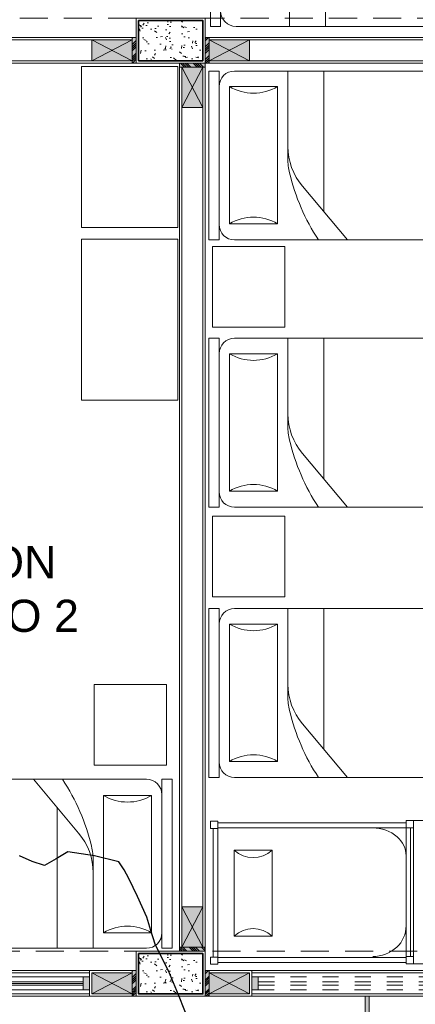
# Model space of a CAD drawing. Header units: millimetres. Extents: x -8931983 to 9630244, y 4 to 18563053.
# Tile 243 of 256: x 349148.36 to 349150.82, y 9281992.64 to 9281998.77. Entities that reach past the tile are written whole.
import ezdxf

# ---------------------------------------------------------------- set-up
doc = ezdxf.new("R2010")
doc.units = ezdxf.units.MM
for name, pattern in [('01 nivel$0$HIDDEN2', [0.1875, 0.125, -0.0625]), ('CONTINUA', [0]), ('DASHED2', [0.375, 0.25, -0.125])]:
    doc.linetypes.add(name, pattern=pattern)
for name, color, linetype, lineweight in [('.', 7, 'Continuous', 0), ('0_PROYECCIONES 1', 1, 'DASHED2', 0), ('0_VANOS', 30, 'Continuous', 9), ('COLUMNAS', 3, 'Continuous', 35), ('COLUMNETAS TOP', 253, 'Continuous', 0), ('JUNTAS DE DILATACIÓN', 160, 'CONTINUA', 9), ('MURO', 133, 'Continuous', 15), ('TARRAJEO', 32, 'Continuous', 0), ('TEXTO AMBIENTES', 7, 'Continuous', 30), ('vereda', 254, 'Continuous', 5)]:
    doc.layers.add(name, color=color, linetype=linetype, lineweight=lineweight)
for name, color, linetype, lineweight, true_color in [('0_COLUMNA ACHURADO', 250, 'Continuous', 0, 0x363636), ('0_TEXTURA PISOS', 252, 'Continuous', 0, 0x8c8c8c), ('LMOBILIARIO', 252, 'Continuous', 5, 0x898989), ('P_MOBILIARIO', 251, 'Continuous', 5, 0x6b6b6b)]:
    doc.layers.add(name, color=color, linetype=linetype, lineweight=lineweight, true_color=true_color)
doc.layers.add('C-TOPO', color=7, linetype='Continuous')
doc.styles.add('Arial_1', font='arial.ttf', dxfattribs={"height": 0.15})

# ---------------------------------------------------------------- blocks, each defined once
blk = doc.blocks.new('topooooo')
at = {"layer": 'C-TOPO', "color": 252, "linetype": 'Continuous', "lineweight": 25, "true_color": 0x939598, "elevation": 2.117999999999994, "flags": 128}
blk.add_lwpolyline([(-123.5279999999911, -149.6631891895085), (-123.7133626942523, -149.5604866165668), (-123.8577872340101, -149.4842127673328), (-123.9448211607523, -149.4468551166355), (-124.0279999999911, -149.4100000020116), (-124.1017324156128, -149.3622467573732), (-124.1752392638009, -149.3140000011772), (-124.3012346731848, -149.2521373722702), (-124.4138371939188, -149.1998371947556), (-124.471003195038, -149.1767304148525), (-124.5279999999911, -149.1602566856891), (-124.6675619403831, -149.2276191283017), (-124.8112512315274, -149.3140000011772), (-124.8402864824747, -149.3943395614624), (-124.869916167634, -149.4720838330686), (-124.9454087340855, -149.5017590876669), (-125.0279999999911, -149.5255384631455)], dxfattribs=at)
blk = doc.blocks.new('columnas 2do bloque')
at = {"layer": '0_COLUMNA ACHURADO'}
h = blk.add_hatch(dxfattribs=at)
h.set_pattern_fill('AR-CONC', color=256, scale=0.00088, angle=90.00000000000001)
h.set_pattern_definition([(140, (-11261.53227244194, -3127.407211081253), (0.0140263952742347, 0.1603225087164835), [0.016764, -0.184404]), (85.00000000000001, (-11261.53227244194, -3127.407211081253), (-0.1681300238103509, -0.0310142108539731), [0.0134112, -0.1475237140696]), (190.4514447, (-11261.53110357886, -3127.393850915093), (-0.1541036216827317, 0.1293082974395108), [0.014247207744, -0.156719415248]), (136.1842, (-11261.57697644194, -3127.407211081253), (0.0369972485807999, 0.2385495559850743), [0.025146, -0.2766059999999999]), (186.63555761, (-11261.57389336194, -3127.387331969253), (-0.2177349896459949, 0.2089156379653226), [0.0213708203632, -0.2350793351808]), (81.18415117, (-11261.57697644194, -3127.407211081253), (-0.2177349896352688, 0.2089156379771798), [0.0201167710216, -0.2212845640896]), (111, (-11261.56580044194, -3127.384859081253), (0.0899933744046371, 0.1334206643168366), [0.016764, -0.184404]), (56.00000000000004, (-11261.56580044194, -3127.384859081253), (-0.1620854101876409, 0.0543857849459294), [0.0134112, -0.1475232]), (161.451445, (-11261.55830099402, -3127.373740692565), (-0.0720920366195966, 0.1878064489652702), [0.014247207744, -0.1567191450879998]), (127.5, (-11261.53227244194, -3127.407211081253), (-0.0744084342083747, 0.0027179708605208), [0, -0.14573504, 0, -0.1497584, 0, -0.148082]), (97.49999999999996, (-11261.53227244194, -3127.407211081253), (-0.0881589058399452, 0.0588013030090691), [0, -0.08538464, 0, -0.14238224, 0, -0.0564388]), (57.50000000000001, (-11261.53227244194, -3127.457056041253), (0.0050412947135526, 0.1193197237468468), [0, -0.05588, 0, -0.1743456, 0, -0.2313432]), (47.5, (-11261.53227244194, -3127.479408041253), (-0.0223753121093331, 0.1303536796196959), [0, -0.072644, 0, -0.11578336, 0, -0.1642872])])
h.paths.add_polyline_path([(-7.414999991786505, -29.06500001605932), (-7.014999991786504, -29.06500001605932), (-7.014999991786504, -29.31500001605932), (-7.414999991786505, -29.31500001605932)])
h = blk.add_hatch(dxfattribs=at)
h.set_pattern_fill('AR-CONC', color=256, scale=0.00088, angle=90.00000000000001)
h.set_pattern_definition([(140, (-11261.53227244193, -3133.207211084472), (0.0140263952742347, 0.1603225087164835), [0.016764, -0.184404]), (85.00000000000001, (-11261.53227244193, -3133.207211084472), (-0.1681300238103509, -0.0310142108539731), [0.0134112, -0.1475237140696]), (190.4514447, (-11261.53110357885, -3133.193850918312), (-0.1541036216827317, 0.1293082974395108), [0.014247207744, -0.156719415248]), (136.1842, (-11261.57697644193, -3133.207211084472), (0.0369972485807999, 0.2385495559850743), [0.025146, -0.2766059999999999]), (186.63555761, (-11261.57389336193, -3133.187331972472), (-0.2177349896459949, 0.2089156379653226), [0.0213708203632, -0.2350793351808]), (81.18415117, (-11261.57697644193, -3133.207211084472), (-0.2177349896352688, 0.2089156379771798), [0.0201167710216, -0.2212845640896]), (111, (-11261.56580044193, -3133.184859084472), (0.0899933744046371, 0.1334206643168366), [0.016764, -0.184404]), (56.00000000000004, (-11261.56580044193, -3133.184859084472), (-0.1620854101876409, 0.0543857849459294), [0.0134112, -0.1475232]), (161.451445, (-11261.55830099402, -3133.173740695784), (-0.0720920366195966, 0.1878064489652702), [0.014247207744, -0.1567191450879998]), (127.5, (-11261.53227244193, -3133.207211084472), (-0.0744084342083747, 0.0027179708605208), [0, -0.14573504, 0, -0.1497584, 0, -0.148082]), (97.49999999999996, (-11261.53227244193, -3133.207211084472), (-0.0881589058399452, 0.0588013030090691), [0, -0.08538464, 0, -0.14238224, 0, -0.0564388]), (57.50000000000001, (-11261.53227244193, -3133.257056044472), (0.0050412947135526, 0.1193197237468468), [0, -0.05588, 0, -0.1743456, 0, -0.2313432]), (47.5, (-11261.53227244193, -3133.279408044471), (-0.0223753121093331, 0.1303536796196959), [0, -0.072644, 0, -0.11578336, 0, -0.1642872])])
h.paths.add_polyline_path([(-7.414999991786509, -34.86500001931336), (-7.014999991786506, -34.86500001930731), (-7.014999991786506, -35.1150000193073), (-7.414999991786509, -35.11500001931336)])
at = {"layer": 'COLUMNAS', "color": 6}
for points, elevation in [([(-7.414999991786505, -29.06500001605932), (-7.014999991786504, -29.06500001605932), (-7.014999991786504, -29.31500001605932), (-7.414999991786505, -29.31500001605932)], 3.4547156e-09), ([(-7.414999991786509, -34.86500001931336), (-7.014999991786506, -34.86500001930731), (-7.014999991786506, -35.1150000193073), (-7.414999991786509, -35.11500001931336)], 4.3021373e-09)]:
    blk.add_lwpolyline(points, close=True, dxfattribs=dict(at, elevation=elevation))
at = {"layer": 'TARRAJEO'}
for points, elevation in [([(-7.429999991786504, -29.05000001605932), (-6.999999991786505, -29.05000001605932), (-6.999999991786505, -29.33000001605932), (-7.429999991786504, -29.33000001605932)], 3.4547156e-09), ([(-7.429999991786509, -34.85000001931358), (-6.999999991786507, -34.85000001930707), (-6.999999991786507, -35.13000001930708), (-7.429999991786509, -35.13000001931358)], 4.3021373e-09)]:
    blk.add_lwpolyline(points, close=True, dxfattribs=dict(at, elevation=elevation))
blk = doc.blocks.new('*U1061')
at = {"linetype": 'Continuous', "lineweight": 0, "true_color": 0xbebebe}
for points in [[(3037.252435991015, 1360.543106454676), (3037.212435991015, 1360.543106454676), (3037.212435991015, 1360.463106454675), (3037.252435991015, 1360.463106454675)], [(3039.402436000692, 1360.543106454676), (3039.362436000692, 1360.543106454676), (3039.362436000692, 1360.463106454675), (3039.402436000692, 1360.463106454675)]]:
    blk.add_hatch(color=9, dxfattribs=at).paths.add_polyline_path(points)
at = {"layer": '0_VANOS', "linetype": 'Continuous'}
for p, q in [((3037.252435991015, 1360.513106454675), (3039.362436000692, 1360.513106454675)), ((3037.252435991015, 1360.503106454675), (3039.362436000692, 1360.503106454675)), ((3037.252435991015, 1360.493106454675), (3039.362436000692, 1360.493106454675))]:
    blk.add_line(p, q, dxfattribs=at)
for points in [[(3037.212435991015, 1360.543106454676), (3037.212435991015, 1360.463106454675), (3037.252435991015, 1360.463106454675), (3037.252435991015, 1360.543106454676)], [(3037.252435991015, 1360.543106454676), (3039.362436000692, 1360.543106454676), (3039.362436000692, 1360.463106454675), (3037.252435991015, 1360.463106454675)], [(3039.362436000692, 1360.543106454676), (3039.362436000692, 1360.463106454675), (3039.402436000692, 1360.463106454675), (3039.402436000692, 1360.543106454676)]]:
    blk.add_lwpolyline(points, close=True, dxfattribs=at)
blk = doc.blocks.new('*U1062')
at = {"linetype": 'Continuous', "true_color": 0xbebebe}
for points in [[(3032.131410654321, 1351.188780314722), (3032.131410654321, 1351.268780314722), (3032.171410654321, 1351.268780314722), (3032.171410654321, 1351.188780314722)], [(3034.681410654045, 1351.188780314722), (3034.681410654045, 1351.268780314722), (3034.721410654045, 1351.268780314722), (3034.721410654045, 1351.188780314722)]]:
    blk.add_hatch(color=9, dxfattribs=at).paths.add_polyline_path(points)
at = {"layer": '0_VANOS', "linetype": 'Continuous'}
for p, q in [((3032.131410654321, 1351.268780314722), (3032.171410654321, 1351.268780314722)), ((3032.131410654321, 1351.268780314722), (3032.131410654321, 1351.188780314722)), ((3032.171410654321, 1351.268780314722), (3032.171410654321, 1351.188780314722)), ((3034.681410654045, 1351.188780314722), (3034.681410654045, 1351.268780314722)), ((3034.681410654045, 1351.268780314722), (3034.721410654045, 1351.268780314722)), ((3034.721410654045, 1351.268780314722), (3034.721410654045, 1351.188780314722)), ((3032.171410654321, 1351.188780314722), (3032.131410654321, 1351.188780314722)), ((3034.721410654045, 1351.188780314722), (3034.681410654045, 1351.188780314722))]:
    blk.add_line(p, q, dxfattribs=at)
at = {"layer": '0_VANOS', "linetype": '01 nivel$0$HIDDEN2', "ltscale": 0.5}
for p, q in [((3032.170780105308, 1351.268780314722), (3034.680780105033, 1351.268780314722)), ((3032.171410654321, 1351.238780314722), (3034.681410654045, 1351.238780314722)), ((3032.171410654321, 1351.218780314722), (3034.681410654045, 1351.218780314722)), ((3032.171410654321, 1351.188780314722), (3034.681410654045, 1351.188780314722))]:
    blk.add_line(p, q, dxfattribs=at)
at = {"layer": '0_VANOS', "linetype": '01 nivel$0$HIDDEN2'}
blk.add_line((3034.681410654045, 1351.268780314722), (3034.721410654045, 1351.268780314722), dxfattribs=at)
blk = doc.blocks.new('CAMA DE PLAZA Y MEDIA')
at = {"layer": 'LMOBILIARIO', "linetype": 'ByBlock', "lineweight": 0}
for p, q in [((-2.463999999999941, -0.4739999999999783), (-2.463999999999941, 0.5760000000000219)), ((-2.40000000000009, 0.5760000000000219), (-2.463999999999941, 0.5760000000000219)), ((-2.40000000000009, -0.4739999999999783), (-2.40000000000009, 0.5760000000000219)), ((-2.304000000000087, 0.5760000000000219), (-0.5960000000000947, 0.5760000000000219)), ((-1.971999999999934, 0.5760000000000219), (-1.971999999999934, 0.0311116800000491)), ((-1.747999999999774, 0.5760000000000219), (-1.747999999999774, -0.2980000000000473)), ((-2.035999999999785, 0.4800000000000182), (-2.335999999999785, 0.4800000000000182)), ((-2.335999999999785, -0.3739999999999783), (-2.335999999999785, 0.4800000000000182)), ((-2.035999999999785, -0.3739999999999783), (-2.035999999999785, 0.4800000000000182)), ((-0.5000000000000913, 0.4800000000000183), (-0.500000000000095, -0.3779999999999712)), ((-1.600487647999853, -0.4739999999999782), (-1.881704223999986, -0.1401147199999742)), ((-2.335999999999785, -0.3739999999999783), (-2.035999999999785, -0.3739999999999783)), ((-2.40000000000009, -0.4739999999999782), (-2.463999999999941, -0.4739999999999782)), ((-0.596000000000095, -0.4739999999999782), (-2.304000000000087, -0.4739999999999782))]:
    blk.add_line(p, q, dxfattribs=at)
for centre, radius, start, end in [((-2.304000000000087, 0.4800000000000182), 0.096, 90, 180), ((-0.596000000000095, 0.4800000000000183), 0.096, 0, 90), ((-2.18600000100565, 0.7300000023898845), 0.2915475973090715, 239.0362431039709, 300.963756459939), ((-1.58799999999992, 0.1072591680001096), 0.384, 180, 220.1059299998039), ((-1.58799999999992, 0.0311116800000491), 0.384, 180, 193.3927959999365), ((-0.6947586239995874, 0.2437930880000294), 1.30221216, 193.3927959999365, 213.4501019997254), ((-2.186000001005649, -0.6240000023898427), 0.2915475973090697, 59.03624354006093, 120.9637568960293), ((-2.304000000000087, -0.3779999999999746), 0.096, 180, 270), ((-0.596000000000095, -0.3779999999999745), 0.096, 270, 0)]:
    blk.add_arc(centre, radius, start, end, dxfattribs=at)
blk = doc.blocks.new('cunaaaaaaa')
at = {"layer": 'LMOBILIARIO', "lineweight": 0}
for p, q in [((-1.063124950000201, 2.109375), (-1.063124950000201, 2.064374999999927)), ((-1.018124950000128, 2.109375), (-1.063124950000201, 2.109375)), ((-0.2181250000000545, 2.092499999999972), (-1.018124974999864, 2.092499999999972)), ((-1.018124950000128, 2.064374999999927), (-1.018124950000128, 2.109375)), ((-0.1731249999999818, 2.109375), (-0.2181250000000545, 2.109375)), ((-0.2181250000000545, 2.109375), (-0.2181250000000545, 2.064374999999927)), ((-0.1731249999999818, 2.064374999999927), (-0.1731249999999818, 2.109375)), ((-1.063124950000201, 2.064374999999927), (-1.018124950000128, 2.064374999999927)), ((-1.051874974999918, 2.064374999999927), (-1.051874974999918, 0.8924999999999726)), ((-1.020937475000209, 2.064374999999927), (-1.020937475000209, 0.8924999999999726)), ((-0.1731249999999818, 2.064374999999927), (-1.020937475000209, 2.064374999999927)), ((-0.2181250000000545, 2.064374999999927), (-0.1731249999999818, 2.064374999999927)), ((-0.2153124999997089, 0.8474999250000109), (-0.2153124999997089, 2.064374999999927)), ((-0.2153124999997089, 2.064374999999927), (-0.2153124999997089, 0.8474999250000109)), ((-0.1843749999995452, 0.8924999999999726), (-0.1843749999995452, 2.064374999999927)), ((-0.8887499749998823, 1.96312499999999), (-0.8887499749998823, 1.726875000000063)), ((-0.3531249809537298, 1.963124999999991), (-0.8887499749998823, 1.96312499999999)), ((-0.3531249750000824, 1.726875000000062), (-0.3531249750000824, 1.96312499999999)), ((-0.8887499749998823, 1.726875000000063), (-0.3531249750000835, 1.726875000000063)), ((-1.060312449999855, 0.8924999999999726), (-1.060312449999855, 0.8474999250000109)), ((-1.015312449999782, 0.8924999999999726), (-1.060312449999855, 0.8924999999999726)), ((-1.018124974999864, 0.8924999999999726), (-0.1703124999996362, 0.8924999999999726)), ((-0.1703124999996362, 0.8924999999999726), (-1.018124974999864, 0.8924999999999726)), ((-1.015312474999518, 0.8643749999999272), (-0.2153124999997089, 0.8643749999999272)), ((-1.015312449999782, 0.8474999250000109), (-1.015312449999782, 0.8924999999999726)), ((-0.1703124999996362, 0.8924999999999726), (-0.2153124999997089, 0.8924999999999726)), ((-0.2153124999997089, 0.8924999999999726), (-0.2153124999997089, 0.8474999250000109)), ((-0.1703124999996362, 0.8474999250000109), (-0.1703124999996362, 0.8924999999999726)), ((-1.060312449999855, 0.8474999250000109), (-1.015312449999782, 0.8474999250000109)), ((-0.2153124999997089, 0.8474999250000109), (-0.1703124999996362, 0.8474999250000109))]:
    blk.add_line(p, q, dxfattribs=at)
for centre, radius, start, end in [((-1.012768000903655, 1.845000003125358), 0.1712716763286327, 316.3941293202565, 43.60587107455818), ((-0.2291069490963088, 1.845000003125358), 0.1712716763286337, 136.3941289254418, 223.6058706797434), ((-0.7939730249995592, 1.100624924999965), 0.221339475, 180, 222.5804889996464), ((-0.4529796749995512, 1.100624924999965), 0.237667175, 320.0424470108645, 0), ((-0.8240624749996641, 1.072975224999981), 0.180475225, 222.5805059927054, 270), ((-0.3896874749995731, 1.047596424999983), 0.155096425, 270, 320.0424150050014)]:
    blk.add_arc(centre, radius, start, end, dxfattribs=at)
blk = doc.blocks.new('BLOQUE EDF 07 PG')
at = {"layer": '.', "true_color": 0xadddf7, "transparency": 33554572}
h = blk.add_hatch(color=141, dxfattribs=at)
h.dxf.hatch_style = 1
h.paths.add_polyline_path([(-7.429999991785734, -29.17000000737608), (-7.454999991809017, -29.17000000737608), (-7.454999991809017, -29.33000000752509), (-7.429999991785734, -29.33000000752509)])
h = blk.add_hatch(color=141, dxfattribs=at)
h.dxf.hatch_style = 1
h.paths.add_polyline_path([(-6.999999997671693, -29.17000001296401), (-6.974999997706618, -29.17000001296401), (-6.974999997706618, -29.33000001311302), (-6.999999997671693, -29.33000001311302)])
h = blk.add_hatch(color=141, dxfattribs=at)
h.dxf.hatch_style = 1
h.paths.add_polyline_path([(-7.159999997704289, -29.33000001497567), (-7.159999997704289, -29.35500001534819), (-6.999999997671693, -29.35500001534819), (-6.999999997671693, -29.33000001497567)])
h = blk.add_hatch(color=141, dxfattribs=at)
h.dxf.hatch_style = 1
h.paths.add_polyline_path([(-7.160030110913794, -34.84996173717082), (-7.160030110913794, -34.82496173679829), (-7.000030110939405, -34.82496173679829), (-7.000030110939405, -34.84996173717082)])
h = blk.add_hatch(color=141, dxfattribs=at)
h.dxf.hatch_style = 1
h.paths.add_polyline_path([(-7.429999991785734, -34.97000001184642), (-7.454999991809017, -34.97000001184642), (-7.454999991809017, -35.13000001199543), (-7.429999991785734, -35.13000001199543)])
h = blk.add_hatch(color=141, dxfattribs=at)
h.dxf.hatch_style = 1
h.paths.add_polyline_path([(-6.999999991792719, -34.97000001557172), (-6.974999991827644, -34.97000001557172), (-6.974999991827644, -35.13000001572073), (-6.999999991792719, -35.13000001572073)])
at = {"layer": 'COLUMNETAS TOP', "true_color": 0xc0c0c0}
for points in [[(-7.454999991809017, -29.18500000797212), (-7.704999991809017, -29.18500000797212), (-7.704999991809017, -29.31500000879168), (-7.454999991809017, -29.31500000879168)], [(-6.974999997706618, -29.18500001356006), (-6.724999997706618, -29.18500001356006), (-6.724999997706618, -29.31500001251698), (-6.974999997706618, -29.31500001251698)], [(-7.14499999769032, -29.35500001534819), (-7.14499999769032, -29.6050000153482), (-7.014999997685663, -29.6050000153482), (-7.014999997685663, -29.35500001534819)], [(-7.145030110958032, -34.82496173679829), (-7.145030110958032, -34.57496173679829), (-7.015030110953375, -34.57496173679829), (-7.015030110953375, -34.82496173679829)], [(-7.704999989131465, -34.98500001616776), (-7.454999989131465, -34.98500001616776), (-7.454999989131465, -35.11500001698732), (-7.704999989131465, -35.11500001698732)], [(-6.974999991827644, -34.98500001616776), (-6.724999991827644, -34.98500001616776), (-6.724999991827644, -35.11500001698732), (-6.974999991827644, -35.11500001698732)]]:
    blk.add_hatch(color=9, dxfattribs=at).paths.add_polyline_path(points)
at = {"layer": 'JUNTAS DE DILATACIÓN'}
h = blk.add_hatch(dxfattribs=at)
h.set_pattern_fill('ANSI34', color=256, scale=0.0029, angle=0.0939636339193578)
h.set_pattern_definition([(45.09396363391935, (-5594.375869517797, -1562.311894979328), (-0.0391281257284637, 0.0389999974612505), []), (45.09396363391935, (-5594.362848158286, -1562.311873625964), (-0.0391281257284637, 0.0389999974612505), []), (45.09396363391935, (-5594.349826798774, -1562.311852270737), (-0.0391281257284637, 0.0389999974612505), []), (45.09396363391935, (-5594.336805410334, -1562.311830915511), (-0.0391281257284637, 0.0389999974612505), [])])
h.paths.add_polyline_path([(-7.429999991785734, -29.17000000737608), (-7.454999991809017, -29.17000000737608), (-7.454999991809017, -29.33000000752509), (-7.429999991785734, -29.33000000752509)])
h = blk.add_hatch(dxfattribs=at)
h.set_pattern_fill('ANSI34', color=256, scale=0.0029, angle=0.0939636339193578)
h.set_pattern_definition([(45.09396363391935, (-5606.775869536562, -1562.311894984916), (-0.0391281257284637, 0.0389999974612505), []), (45.09396363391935, (-5606.762848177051, -1562.311873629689), (-0.0391281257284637, 0.0389999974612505), []), (45.09396363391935, (-5606.749826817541, -1562.311852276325), (-0.0391281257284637, 0.0389999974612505), []), (45.09396363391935, (-5606.7368054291, -1562.311830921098), (-0.0391281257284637, 0.0389999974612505), [])])
h.paths.add_polyline_path([(-6.999999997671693, -29.17000001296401), (-6.974999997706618, -29.17000001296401), (-6.974999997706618, -29.33000001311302), (-6.999999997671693, -29.33000001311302)])
h = blk.add_hatch(dxfattribs=at)
h.set_pattern_fill('ANSI34', color=256, scale=0.0029, angle=90.09396363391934)
h.set_pattern_definition([(135.0939636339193, (1525.981894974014, -5616.275869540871), (-0.0389999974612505, -0.0391281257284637), []), (135.0939636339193, (1525.981873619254, -5616.262848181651), (-0.0389999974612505, -0.0391281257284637), []), (135.0939636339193, (1525.981852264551, -5616.249826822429), (-0.0389999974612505, -0.0391281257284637), []), (135.0939636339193, (1525.98183090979, -5616.236805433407), (-0.0389999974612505, -0.0391281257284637), [])])
h.paths.add_polyline_path([(-7.159999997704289, -29.33000001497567), (-7.159999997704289, -29.35500001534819), (-6.999999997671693, -29.35500001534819), (-6.999999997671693, -29.33000001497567)])
h = blk.add_hatch(dxfattribs=at)
h.set_pattern_fill('ANSI34', color=256, scale=0.0029, angle=90.09396363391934)
h.set_pattern_definition([(135.0939636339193, (1525.981864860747, -5621.795831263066), (-0.0389999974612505, -0.0391281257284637), []), (135.0939636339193, (1525.981843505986, -5621.782809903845), (-0.0389999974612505, -0.0391281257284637), []), (135.0939636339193, (1525.981822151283, -5621.769788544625), (-0.0389999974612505, -0.0391281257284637), []), (135.0939636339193, (1525.981800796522, -5621.756767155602), (-0.0389999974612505, -0.0391281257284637), [])])
h.paths.add_polyline_path([(-7.160030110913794, -34.84996173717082), (-7.160030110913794, -34.82496173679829), (-7.000030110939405, -34.82496173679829), (-7.000030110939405, -34.84996173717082)])
h = blk.add_hatch(dxfattribs=at)
h.set_pattern_fill('ANSI34', color=256, scale=0.0029, angle=0.0939636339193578)
h.set_pattern_definition([(45.09396363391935, (-5594.375869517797, -1568.111894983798), (-0.0391281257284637, 0.0389999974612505), []), (45.09396363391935, (-5594.362848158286, -1568.111873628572), (-0.0391281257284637, 0.0389999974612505), []), (45.09396363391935, (-5594.349826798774, -1568.111852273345), (-0.0391281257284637, 0.0389999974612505), []), (45.09396363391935, (-5594.336805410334, -1568.111830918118), (-0.0391281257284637, 0.0389999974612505), [])])
h.paths.add_polyline_path([(-7.429999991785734, -34.97000001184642), (-7.454999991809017, -34.97000001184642), (-7.454999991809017, -35.13000001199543), (-7.429999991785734, -35.13000001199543)])
h = blk.add_hatch(dxfattribs=at)
h.set_pattern_fill('ANSI34', color=256, scale=0.0029, angle=0.0939636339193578)
h.set_pattern_definition([(45.09396363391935, (-5606.775869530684, -1568.111894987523), (-0.0391281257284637, 0.0389999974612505), []), (45.09396363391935, (-5606.762848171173, -1568.111873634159), (-0.0391281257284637, 0.0389999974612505), []), (45.09396363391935, (-5606.749826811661, -1568.111852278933), (-0.0391281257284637, 0.0389999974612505), []), (45.09396363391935, (-5606.736805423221, -1568.111830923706), (-0.0391281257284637, 0.0389999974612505), [])])
h.paths.add_polyline_path([(-6.999999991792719, -34.97000001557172), (-6.974999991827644, -34.97000001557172), (-6.974999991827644, -35.13000001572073), (-6.999999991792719, -35.13000001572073)])
at = {"layer": '0_PROYECCIONES 1', "ltscale": 0.7}
for points, elevation in [([(-0.2800301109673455, -29.33000001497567), (-0.2800301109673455, -29.05000001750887), (-10.55003010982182, -29.05000001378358), (-10.55003010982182, -29.33000001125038)], 5.0849849e-09), ([(-0.7300000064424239, -35.13000001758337), (-0.7300000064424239, -34.85000002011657), (-10.19999999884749, -34.85000001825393), (-10.19999999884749, -35.13000001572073)], 5.9324066e-09)]:
    blk.add_lwpolyline(points, close=True, dxfattribs=dict(at, elevation=elevation))
at = {"layer": 'COLUMNETAS TOP'}
for p, q in [((-7.704999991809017, -29.18500000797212, 5.0849849e-09), (-7.45499999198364, -29.31500000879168, 5.0849849e-09)), ((-7.454999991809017, -29.18500000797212, 5.0849849e-09), (-7.70499999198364, -29.31500000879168, 5.0849849e-09)), ((-6.724999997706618, -29.18500001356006, -20.54863759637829), (-6.974999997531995, -29.31500001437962, -20.54863759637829)), ((-6.974999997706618, -29.18500001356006, -20.54863759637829), (-6.724999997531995, -29.31500001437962, -20.54863759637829)), ((-7.14499999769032, -29.6050000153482, -20.54863759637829), (-7.01499999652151, -29.35500001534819, -20.54863759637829)), ((-7.144999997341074, -29.35500001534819, -20.54863759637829), (-7.014999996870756, -29.6050000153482, -20.54863759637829)), ((-7.145030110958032, -34.57496173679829, -705.4831780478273), (-7.015030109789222, -34.82496173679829, -705.4831780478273)), ((-7.145030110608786, -34.82496173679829, -705.4831780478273), (-7.015030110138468, -34.57496173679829, -705.4831780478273)), ((-7.454999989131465, -34.98500001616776, -20.54863759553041), (-7.704999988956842, -35.11500001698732, -20.54863759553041)), ((-7.704999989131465, -34.98500001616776, -20.54863759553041), (-7.454999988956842, -35.11500001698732, -20.54863759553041)), ((-6.724999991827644, -34.98500001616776, 5.9324066e-09), (-6.974999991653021, -35.11500001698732, 5.9324066e-09)), ((-6.974999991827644, -34.98500001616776, 5.9324066e-09), (-6.724999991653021, -35.11500001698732, 5.9324066e-09))]:
    blk.add_line(p, q, dxfattribs=at)
for points, elevation in [([(-7.454999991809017, -29.18500000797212), (-7.704999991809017, -29.18500000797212), (-7.704999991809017, -29.31500000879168), (-7.454999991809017, -29.31500000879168)], 5.0849849e-09), ([(-6.974999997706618, -29.18500001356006), (-6.724999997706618, -29.18500001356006), (-6.724999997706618, -29.31500001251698), (-6.974999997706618, -29.31500001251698)], -20.54863759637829), ([(-7.14499999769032, -29.35500001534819), (-7.14499999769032, -29.6050000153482), (-7.014999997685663, -29.6050000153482), (-7.014999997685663, -29.35500001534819)], -20.54863759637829), ([(-7.145030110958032, -34.82496173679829), (-7.145030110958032, -34.57496173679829), (-7.015030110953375, -34.57496173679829), (-7.015030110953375, -34.82496173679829)], -705.4831780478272), ([(-7.704999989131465, -34.98500001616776), (-7.454999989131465, -34.98500001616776), (-7.454999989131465, -35.11500001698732), (-7.704999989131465, -35.11500001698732)], -20.54863759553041), ([(-6.974999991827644, -34.98500001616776), (-6.724999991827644, -34.98500001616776), (-6.724999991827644, -35.11500001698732), (-6.974999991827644, -35.11500001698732)], 5.9324066e-09)]:
    blk.add_lwpolyline(points, close=True, dxfattribs=dict(at, elevation=elevation))
at = {"layer": 'JUNTAS DE DILATACIÓN'}
for points, elevation in [([(-7.429999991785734, -29.17000000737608), (-7.454999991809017, -29.17000000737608), (-7.454999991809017, -29.33000000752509), (-7.429999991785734, -29.33000000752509)], 5.0849849e-09), ([(-6.999999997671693, -29.17000001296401), (-6.974999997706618, -29.17000001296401), (-6.974999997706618, -29.33000001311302), (-6.999999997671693, -29.33000001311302)], -20.54863759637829), ([(-7.159999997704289, -29.33000001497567), (-7.159999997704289, -29.35500001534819), (-6.999999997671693, -29.35500001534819), (-6.999999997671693, -29.33000001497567)], -20.54863759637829), ([(-7.160030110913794, -34.84996173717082), (-7.160030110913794, -34.82496173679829), (-7.000030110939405, -34.82496173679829), (-7.000030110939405, -34.84996173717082)], -705.4831780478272), ([(-7.429999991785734, -34.97000001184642), (-7.454999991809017, -34.97000001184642), (-7.454999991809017, -35.13000001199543), (-7.429999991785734, -35.13000001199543)], -20.54863759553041), ([(-6.999999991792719, -34.97000001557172), (-6.974999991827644, -34.97000001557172), (-6.974999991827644, -35.13000001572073), (-6.999999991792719, -35.13000001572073)], 5.9324066e-09)]:
    blk.add_lwpolyline(points, close=True, dxfattribs=dict(at, elevation=elevation))
at = {"layer": 'LMOBILIARIO', "lineweight": 0}
for points, elevation in [([(-7.170961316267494, -29.35119306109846), (-7.170961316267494, -30.35119306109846), (-7.770961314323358, -30.35119306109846), (-7.770961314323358, -29.35119306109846)], 7.4971922e-09), ([(-7.170961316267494, -30.42357488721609), (-7.170961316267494, -31.42357488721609), (-7.770961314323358, -31.42357488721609), (-7.770961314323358, -30.42357488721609)], 7.4971922e-09), ([(-6.504355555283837, -30.46902747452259), (-6.955355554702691, -30.46902747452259), (-6.955355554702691, -30.9700274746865), (-6.504355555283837, -30.9700274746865)], -1410.932808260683), ([(-6.504355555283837, -32.14589189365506), (-6.955355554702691, -32.14589189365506), (-6.955355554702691, -32.64689189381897), (-6.504355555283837, -32.64689189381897)], -1410.932808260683), ([(-5.704860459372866, -34.92832303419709), (-5.209077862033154, -34.92832303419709), (-5.209077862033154, -34.03832308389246), (-5.704860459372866, -34.03832308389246)], -46.13818695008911)]:
    blk.add_lwpolyline(points, close=True, dxfattribs=dict(at, elevation=elevation))
at = {"layer": 'LMOBILIARIO', "elevation": -705.4664041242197}
blk.add_lwpolyline([(-7.24088751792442, -33.69381422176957), (-7.691887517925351, -33.69381422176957), (-7.691887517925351, -33.19281422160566), (-7.24088751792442, -33.19281422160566)], close=True, dxfattribs=at)
at = {"layer": 'MURO'}
for p, q in [((-10.27499999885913, -29.18503012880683, -20.54863759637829), (-7.704999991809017, -29.18500000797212, 5.0849849e-09)), ((-6.724999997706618, -29.18503013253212, -20.54863759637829), (-4.104999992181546, -29.18503013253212, 5.0849849e-09)), ((-10.27499999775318, -29.31500001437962, -20.54863759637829), (-7.704999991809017, -29.31503953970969, 5.0849849e-09)), ((-6.72499999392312, -29.31500001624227, -20.54863759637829), (-4.104999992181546, -29.31500001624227, 5.0849849e-09)), ((-7.144999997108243, -29.6050000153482, -20.54863759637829), (-7.144999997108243, -34.57496173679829, -20.54863759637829)), ((-7.014999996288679, -29.6050000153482, -20.54863759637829), (-7.015034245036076, -34.57496173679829, -20.54863759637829)), ((-9.909999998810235, -34.98500001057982, -20.54863759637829), (-7.719999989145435, -34.98500001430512, -20.54863759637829)), ((-6.709999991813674, -34.98503013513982, -20.54863759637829), (-4.119999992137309, -34.98503013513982, -20.54863759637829)), ((-9.909999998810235, -35.11497496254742, -20.54863759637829), (-7.719999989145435, -35.11497496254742, -20.54863759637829)), ((-6.709999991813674, -35.11499790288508, -20.54863759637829), (-4.119999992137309, -35.11503852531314, -20.54863759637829))]:
    blk.add_line(p, q, dxfattribs=at)
at = {"layer": 'TARRAJEO'}
for p, q in [((-10.52499999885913, -29.17000001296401, -20.54863759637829), (-7.454999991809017, -29.17000001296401, 5.0849849e-09)), ((-6.974999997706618, -29.17000000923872, -20.54863759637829), (-3.854999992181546, -29.1700000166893, 5.0849849e-09)), ((-10.52499999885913, -29.33000001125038, -20.54863759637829), (-7.454999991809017, -29.33000001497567, 5.0849849e-09)), ((-7.159999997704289, -29.33000001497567, -20.54863759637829), (-7.159999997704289, -34.85000001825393, -20.54863759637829)), ((-6.999999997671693, -29.33000001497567, -20.54863759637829), (-6.999999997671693, -34.85000001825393, -20.54863759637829)), ((-6.974999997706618, -29.33000001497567, -20.54863759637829), (-3.854999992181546, -29.33000001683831, 5.0849849e-09)), ((-9.909999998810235, -34.97000001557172, -20.54863759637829), (-7.719999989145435, -34.97000001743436, -20.54863759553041)), ((-6.709999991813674, -34.97000000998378, 5.9324066e-09), (-4.119999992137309, -34.97000001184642, -20.54863759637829)), ((-9.909999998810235, -35.13000001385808, -20.54863759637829), (-7.719999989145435, -35.13000001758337, -20.54863759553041)), ((-6.709999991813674, -35.13000001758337, 5.9324066e-09), (-4.119999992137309, -35.13000001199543, -20.54863759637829))]:
    blk.add_line(p, q, dxfattribs=at)
for points, elevation in [([(-7.719999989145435, -34.97000001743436), (-7.454999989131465, -34.97000001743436), (-7.454999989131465, -35.13000001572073), (-7.719999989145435, -35.13000001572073)], -20.54863759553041), ([(-6.974999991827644, -34.97000001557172), (-6.709999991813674, -34.97000001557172), (-6.709999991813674, -35.13000001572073), (-6.974999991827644, -35.13000001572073)], 5.9324066e-09)]:
    blk.add_lwpolyline(points, close=True, dxfattribs=dict(at, elevation=elevation))
at = {"xscale": -1, "rotation": 180}
blk.add_blockref('*U1062', (-3038.841410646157, 1316.178780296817, 5.9324066e-09), dxfattribs=at)
at = {"layer": '0_VANOS', "xscale": -1}
blk.add_blockref('*U1061', (3029.492436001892, -1395.553106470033, -20.54863759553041), dxfattribs=at)
at = {"layer": 'LMOBILIARIO'}
for name, p, rotation in [('CAMA DE PLAZA Y MEDIA', (-9.669828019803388, -34.25548905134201, 7.5622211e-09), 180), ('cunaaaaaaa', (-4.857360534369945, -33.86801058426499, -46.13818695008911), 90.00000000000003)]:
    blk.add_blockref(name, p, dxfattribs=dict(at, rotation=rotation))
at = {"layer": 'MURO'}
blk.add_blockref('columnas 2do bloque', (0, 0, 1.6302693e-09), dxfattribs=at)
at = {"layer": 'P_MOBILIARIO', "lineweight": 0, "xscale": -1, "rotation": 180}
blk.add_blockref('CAMA DE PLAZA Y MEDIA', (-4.50432152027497, -28.52556337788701, -705.4664041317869), dxfattribs=at)
at = {"layer": 'P_MOBILIARIO', "lineweight": 0}
for p in [(-4.513703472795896, -29.95446770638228, -705.4664041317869), (-4.513703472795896, -31.61584906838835, -705.466404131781), (-4.513703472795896, -33.29620955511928, -705.466404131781)]:
    blk.add_blockref('CAMA DE PLAZA Y MEDIA', p, dxfattribs=at)
at = {"layer": 'TEXTO AMBIENTES', "insert": (-9.954836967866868, -32.33153540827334, -20.54863759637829), "char_height": 0.2, "width": 2.349898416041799, "attachment_point": 1, "style": 'Arial_1'}
blk.add_mtext('\\pxqc;HABITACIÓN SIMPLE TIPO 2', dxfattribs=at)
blk = doc.blocks.new('JUNTA VEREDA')
at = {"layer": '.', "true_color": 0x939598}
h = blk.add_hatch(dxfattribs=at)
h.set_pattern_fill('ANGLE', color=252)
h.set_pattern_definition([(0, (0, 0), (0, 6.985), [5.08, -1.905]), (90, (0, 0), (-6.985, 4e-16), [5.08, -1.905])])
h.paths.add_polyline_path([(-0.01331989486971, 1.200000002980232), (0.0120801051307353, 1.200000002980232), (0.0120801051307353, 0), (-0.01331989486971, 0)])
h = blk.add_hatch(color=252, dxfattribs=at)
h.dxf.hatch_style = 1
h.paths.add_polyline_path([(0.0120801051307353, 1.200000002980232), (-0.01331989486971, 1.200000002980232), (-0.01331989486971, 0), (0.0120801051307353, 0)])
at = {"layer": '0_TEXTURA PISOS'}
h = blk.add_hatch(dxfattribs=at)
h.set_pattern_fill('ANGLE', color=256)
h.set_pattern_definition([(0, (-5477.766061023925, -1210.968031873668), (0, 6.985), [5.08, -1.905]), (90, (-5477.766061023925, -1210.968031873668), (-6.985, 4e-16), [5.08, -1.905])])
h.paths.add_polyline_path([(-0.01331989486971, 1.200000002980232), (0.0120801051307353, 1.200000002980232), (0.0120801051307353, 0), (-0.01331989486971, 0)])
at = {"layer": 'vereda'}
blk.add_lwpolyline([(-0.01331989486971, 1.200000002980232), (0.0120801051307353, 1.200000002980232), (0.0120801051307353, 0), (-0.01331989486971, 0)], close=True, dxfattribs=at)
blk = doc.blocks.new('VERDA EDF 07 PGG')
at = {"layer": 'vereda', "elevation": 5.0845301e-09}
for points in [[(-10.20456998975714, -37.53000001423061), (-7.204569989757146, -37.53000001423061), (-7.204569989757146, -36.33000001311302), (-10.20456998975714, -36.33000001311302)], [(-7.179169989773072, -37.53000001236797), (-4.179169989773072, -37.53000001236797), (-4.179169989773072, -36.33000001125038), (-7.179169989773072, -36.33000001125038)]]:
    blk.add_lwpolyline(points, close=True, dxfattribs=at)
at = {"layer": 'vereda'}
blk.add_blockref('JUNTA VEREDA', (-7.191250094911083, -37.53000001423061, 5.0845301e-09), dxfattribs=at)

msp = doc.modelspace()

# ---------------------------------------------------------------- block references
at = {"layer": 'vereda', "rotation": 320.4010421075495}
msp.add_blockref('topooooo', (349340.0046675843, 9282029.08654123, 261.841), dxfattribs=at)

# ---------------------------------------------------------------- next in the draw order: block references
at = {"lineweight": 5}
msp.add_blockref('BLOQUE EDF 07 PG', (349156.5146963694, 9282027.82441095, -3.2605385e-09), dxfattribs=at)

# ---------------------------------------------------------------- next in the draw order: block references
msp.add_blockref('VERDA EDF 07 PGG', (349157.7146963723, 9282029.024410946, -3.2605385e-09), dxfattribs=at)

doc.saveas('drawing.dxf')
